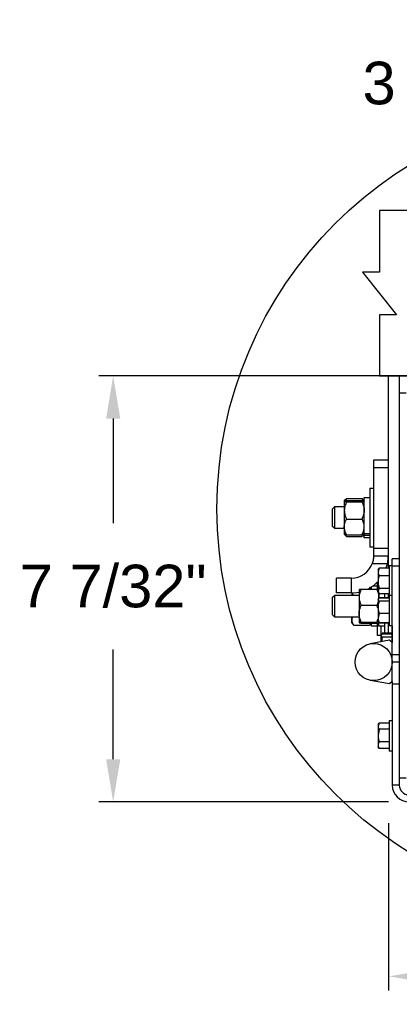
# Model space of a CAD drawing. Header units: inches. Extents: x 170 to 312, y 215 to 248.
# Tile 116 of 256: x 198.418 to 199.252, y 216.474 to 218.639. Entities that reach past the tile are written whole.
import ezdxf

# ---------------------------------------------------------------- set-up
doc = ezdxf.new("R2010")
doc.units = ezdxf.units.IN
doc.header["$LTSCALE"] = 0.25
doc.header["$MEASUREMENT"] = 0
doc.layers.add('ANNOTATIONS', color=1, linetype='Continuous')
doc.layers.add('DETAILS', color=4, linetype='Continuous')
doc.styles.add('ARIAL', font='arial.ttf', dxfattribs={"height": 0.09375})
doc.dimstyles.new('STANDARD$0', dxfattribs={"dimtxt": 0.09375, "dimasz": 0.09375, "dimexe": 0.03125, "dimexo": 0.046875, "dimgap": 0.09, "dimtad": 0, "dimtih": 1, "dimtoh": 1, "dimdec": 4, "dimzin": 0, "dimdsep": 46, "dimtxsty": 'ARIAL', "dimcen": 0.09, "dimadec": 0, "dimazin": 0, "dimtfac": 1, "dimtdec": 4, "dimtofl": 0, "dimtmove": 0, "dimatfit": 1, "dimfxl": 1, "dimtolj": 1, "dimtzin": 0, "dimarcsym": 0})

# ---------------------------------------------------------------- blocks, each defined once
blk = doc.blocks.new('*D261')
at = {"layer": 'ANNOTATIONS', "color": 0, "lineweight": -2, "transparency": 16777216}
for p, q in [((199.7801, 218.3103), (199.7801, 218.5301)), ((200.2553, 218.2659), (200.2553, 218.5301)), ((199.6864, 218.4988), (199.5926, 218.4988)), ((200.349, 218.4988), (200.4428, 218.4988))]:
    blk.add_line(p, q, dxfattribs=at)
at = {"layer": 'ANNOTATIONS', "color": 0, "transparency": 16777216}
for points in [[(199.6864, 218.5145), (199.6864, 218.4832), (199.7801, 218.4988)], [(200.349, 218.5145), (200.349, 218.4832), (200.2553, 218.4988)]]:
    blk.add_solid(points, dxfattribs=at)
at = {"layer": 'defpoints', "color": 0, "transparency": 16777216}
for p in [(200.2553, 218.4988), (199.7801, 218.2635), (200.2553, 218.219)]:
    blk.add_point(p, dxfattribs=at)
at = {"layer": 'ANNOTATIONS', "color": 0, "transparency": 16777216, "insert": (199.3396, 218.4988), "char_height": 0.09375, "attachment_point": 5, "style": 'ARIAL'}
blk.add_mtext('\\A1;3 3/4"', dxfattribs=at)
blk = doc.blocks.new('*D257')
at = {"layer": 'ANNOTATIONS', "color": 0, "lineweight": -2, "transparency": 16777216}
for p, q in [((199.2273, 217.8555), (198.5918, 217.8555)), ((198.623, 217.7618), (198.623, 217.5317)), ((198.623, 217.0131), (198.623, 217.2547)), ((199.2282, 216.9194), (198.5918, 216.9194))]:
    blk.add_line(p, q, dxfattribs=at)
at = {"layer": 'ANNOTATIONS', "color": 0, "transparency": 16777216}
for points in [[(198.6074, 217.7618), (198.6387, 217.7618), (198.623, 217.8555)], [(198.6074, 217.0131), (198.6387, 217.0131), (198.623, 216.9194)]]:
    blk.add_solid(points, dxfattribs=at)
at = {"layer": 'defpoints', "color": 0, "transparency": 16777216}
for p in [(199.2741, 217.8555), (198.623, 216.9194), (199.275, 216.9194)]:
    blk.add_point(p, dxfattribs=at)
at = {"layer": 'ANNOTATIONS', "color": 0, "transparency": 16777216, "insert": (198.623, 217.3932), "char_height": 0.09375, "attachment_point": 5, "style": 'ARIAL'}
blk.add_mtext('\\A1;7 7/32"', dxfattribs=at)
blk = doc.blocks.new('*D258')
at = {"layer": 'ANNOTATIONS', "color": 0, "lineweight": -2, "transparency": 16777216}
for p, q in [((200.2745, 216.9096), (200.2745, 216.5048)), ((199.2282, 216.8725), (199.2282, 216.5048)), ((199.3219, 216.536), (199.5907, 216.536)), ((200.1807, 216.536), (199.8786, 216.536))]:
    blk.add_line(p, q, dxfattribs=at)
at = {"layer": 'ANNOTATIONS', "color": 0, "transparency": 16777216}
for points in [[(199.3219, 216.5516), (199.3219, 216.5204), (199.2282, 216.536)], [(200.1807, 216.5516), (200.1807, 216.5204), (200.2745, 216.536)]]:
    blk.add_solid(points, dxfattribs=at)
at = {"layer": 'defpoints', "color": 0, "transparency": 16777216}
for p in [(200.2745, 216.9565), (199.2282, 216.9194), (199.2282, 216.536)]:
    blk.add_point(p, dxfattribs=at)
at = {"layer": 'ANNOTATIONS', "color": 0, "transparency": 16777216, "insert": (199.7346, 216.536), "char_height": 0.09375, "attachment_point": 5, "style": 'ARIAL'}
blk.add_mtext('\\A1;8"', dxfattribs=at)

msp = doc.modelspace()

# ---------------------------------------------------------------- linework, layer by layer
at = {"layer": 'DETAILS'}
for p, q in [((200.25527, 218.21903), (199.20805, 218.21903)), ((199.20805, 218.21903), (199.20805, 218.08407)), ((199.20805, 218.08407), (199.17059, 218.08407)), ((199.17059, 218.08407), (199.24552, 217.9902)), ((199.24552, 217.9902), (199.20805, 217.9902)), ((199.20805, 217.9902), (199.20805, 217.85524)), ((200.25527, 217.85524), (199.20805, 217.85524)), ((199.22725, 217.85552), (199.22725, 217.43293)), ((200.23647, 217.85552), (199.22725, 217.85552)), ((199.25157, 217.85552), (199.25157, 216.95647)), ((199.25157, 217.81844), (199.267, 217.81844)), ((199.19483, 217.67064), (199.19483, 217.45988)), ((199.22725, 217.67064), (199.19483, 217.67064)), ((199.19483, 217.65443), (199.22725, 217.65443)), ((199.18667, 217.60914), (199.19483, 217.60914)), ((199.18667, 217.60914), (199.18667, 217.47946)), ((199.13564, 217.58622), (199.13285, 217.5816)), ((199.13564, 217.58622), (199.13398, 217.5844)), ((199.13564, 217.58622), (199.16961, 217.58622)), ((199.16961, 217.58622), (199.1724, 217.5816)), ((199.16961, 217.58622), (199.17127, 217.5844)), ((199.17448, 217.58858), (199.18667, 217.58858)), ((199.17448, 217.50001), (199.17448, 217.58858)), ((199.10497, 217.56378), (199.1098, 217.56861)), ((199.10497, 217.52481), (199.10497, 217.56378)), ((199.1098, 217.56861), (199.13077, 217.56861)), ((199.1098, 217.51998), (199.1098, 217.56861)), ((199.13077, 217.58074), (199.13404, 217.58452)), ((199.13077, 217.58064), (199.13077, 217.50792)), ((199.13564, 217.5822), (199.16961, 217.5822)), ((199.13564, 217.57907), (199.16961, 217.57907)), ((199.17121, 217.58452), (199.17448, 217.58074)), ((199.1098, 217.51998), (199.10497, 217.52481)), ((199.13564, 217.54117), (199.16961, 217.54117)), ((199.13077, 217.51998), (199.1098, 217.51998)), ((199.13404, 217.50408), (199.13077, 217.50786)), ((199.13564, 217.5064), (199.16961, 217.5064)), ((199.13564, 217.50238), (199.16961, 217.50238)), ((199.17448, 217.50786), (199.17121, 217.50408)), ((199.18667, 217.50849), (199.17448, 217.50849)), ((199.18667, 217.50485), (199.17448, 217.50485)), ((199.18667, 217.50001), (199.17448, 217.50001)), ((199.19483, 217.47946), (199.18667, 217.47946)), ((199.22725, 217.47609), (199.19483, 217.47609)), ((199.19483, 217.45988), (199.22725, 217.45988)), ((199.19205, 217.44367), (199.22562, 217.44367)), ((199.22264, 217.43293), (199.22562, 217.44367)), ((199.22965, 217.43871), (199.23614, 217.43871)), ((199.22965, 217.43871), (199.22965, 217.30644)), ((199.23614, 217.18392), (199.23614, 217.45362)), ((199.25157, 217.45362), (199.23614, 217.45362)), ((199.25157, 217.43742), (199.23614, 217.43742)), ((199.20719, 217.43293), (199.20501, 217.42475)), ((199.20501, 217.42931), (199.20646, 217.43182)), ((199.20501, 217.42931), (199.20501, 217.38068)), ((199.20668, 217.43169), (199.20719, 217.43293)), ((199.22965, 217.43293), (199.20719, 217.43293)), ((199.22965, 217.41656), (199.20719, 217.41656)), ((199.11375, 217.37883), (199.11375, 217.41125)), ((199.14621, 217.41125), (199.11375, 217.41125)), ((199.14621, 217.37883), (199.14621, 217.41125)), ((199.19069, 217.38712), (199.19069, 217.39213)), ((199.19351, 217.39407), (199.20287, 217.39407)), ((199.20287, 217.40193), (199.20287, 217.38751)), ((199.10497, 217.36927), (199.1098, 217.3741)), ((199.10497, 217.3303), (199.10497, 217.36927)), ((199.1098, 217.3741), (199.16319, 217.3741)), ((199.1098, 217.32547), (199.1098, 217.3741)), ((199.14621, 217.37883), (199.11375, 217.37883)), ((199.14698, 217.37883), (199.14698, 217.3741)), ((199.14784, 217.37907), (199.15, 217.3741)), ((199.16319, 217.38619), (199.16319, 217.31338)), ((199.16806, 217.38712), (199.20203, 217.38712)), ((199.18737, 217.39006), (199.18991, 217.38712)), ((199.20203, 217.38712), (199.2047, 217.38061)), ((199.20719, 217.38862), (199.20501, 217.38284)), ((199.20646, 217.37818), (199.20501, 217.38068)), ((199.20689, 217.36938), (199.20664, 217.36729)), ((199.20689, 217.36773), (199.20689, 217.37788)), ((199.22965, 217.38862), (199.20719, 217.38862)), ((199.22965, 217.37706), (199.20719, 217.37706)), ((199.21908, 217.37706), (199.21908, 217.36823)), ((199.22725, 217.37706), (199.22725, 217.36823)), ((199.22965, 217.37387), (199.23614, 217.37387)), ((199.16806, 217.35164), (199.20203, 217.35164)), ((199.20501, 217.36447), (199.20627, 217.36665)), ((199.20596, 217.36523), (199.20501, 217.36374)), ((199.20501, 217.36447), (199.20501, 217.31584)), ((199.20719, 217.36716), (199.20692, 217.36673)), ((199.22965, 217.36823), (199.20719, 217.36823)), ((199.22965, 217.36799), (199.20719, 217.36799)), ((199.22965, 217.36716), (199.20719, 217.36716)), ((199.22965, 217.36032), (199.20719, 217.36032)), ((199.1098, 217.32547), (199.10497, 217.3303)), ((199.16319, 217.32547), (199.1098, 217.32547)), ((199.14698, 217.31334), (199.14698, 217.32547)), ((199.20719, 217.33332), (199.20501, 217.32324)), ((199.22965, 217.33332), (199.20719, 217.33332)), ((199.15146, 217.30816), (199.14698, 217.31334)), ((199.15136, 217.3083), (199.15185, 217.30771)), ((199.15185, 217.30771), (199.18582, 217.30771)), ((199.16806, 217.31431), (199.20203, 217.31431)), ((199.16806, 217.31245), (199.20203, 217.31245)), ((199.18631, 217.3083), (199.18582, 217.30771)), ((199.18991, 217.31245), (199.18621, 217.30816)), ((199.19069, 217.3055), (199.19069, 217.31245)), ((199.20287, 217.3055), (199.19069, 217.3055)), ((199.20203, 217.31431), (199.20547, 217.31387)), ((199.20287, 217.3123), (199.20287, 217.28494)), ((199.20627, 217.31367), (199.20501, 217.31584)), ((199.20719, 217.31315), (199.20596, 217.31509)), ((199.20719, 217.31233), (199.20657, 217.31384)), ((199.20689, 217.3055), (199.20689, 217.31259)), ((199.21908, 217.3055), (199.20689, 217.3055)), ((199.22965, 217.31315), (199.20719, 217.31315)), ((199.22965, 217.31233), (199.20719, 217.31233)), ((199.22965, 217.31208), (199.20719, 217.31208)), ((199.21104, 217.3055), (199.21104, 217.28494)), ((199.21908, 217.31208), (199.21908, 217.28998)), ((199.22725, 217.31208), (199.22725, 217.28998)), ((199.23614, 217.30644), (199.22965, 217.30644)), ((199.23601, 217.30644), (199.23601, 217.26957)), ((199.21104, 217.28494), (199.20287, 217.28494)), ((199.21163, 217.28559), (199.21198, 217.28621)), ((199.21163, 217.27126), (199.21163, 217.28499)), ((199.21355, 217.28893), (199.21414, 217.28994)), ((199.21416, 217.28998), (199.21373, 217.28862)), ((199.23601, 217.28998), (199.21416, 217.28998)), ((199.23601, 217.28835), (199.21416, 217.28835)), ((199.22991, 217.27464), (199.18785, 217.26686)), ((199.21416, 217.28163), (199.2125, 217.27142)), ((199.23601, 217.28163), (199.21416, 217.28163)), ((199.23614, 217.26946), (199.22991, 217.27464)), ((199.25157, 217.2429), (199.23614, 217.2429)), ((199.25157, 217.22669), (199.23614, 217.22669)), ((199.22991, 217.17874), (199.18785, 217.18652)), ((199.23614, 217.18392), (199.22991, 217.17874)), ((199.23601, 217.18381), (199.23601, 217.17874)), ((199.23614, 217.17874), (199.25157, 217.17874)), ((199.23614, 217.17874), (199.23614, 216.95647)), ((199.20719, 217.09256), (199.20501, 217.08589)), ((199.20501, 217.08881), (199.20715, 217.0925)), ((199.20501, 217.08881), (199.20501, 217.04018)), ((199.22071, 217.09257), (199.20719, 217.09257)), ((199.22965, 217.09256), (199.20719, 217.09256)), ((199.22965, 217.09821), (199.23614, 217.09821)), ((199.22965, 217.09821), (199.22965, 217.03078)), ((199.20719, 217.07923), (199.20501, 217.0652)), ((199.22965, 217.07923), (199.20719, 217.07923)), ((199.22965, 217.05116), (199.20719, 217.05116)), ((199.20696, 217.03681), (199.20501, 217.04018)), ((199.20719, 217.03643), (199.20705, 217.03686)), ((199.22965, 217.03643), (199.20719, 217.03643)), ((199.22071, 217.03642), (199.20719, 217.03642)), ((199.23614, 217.03078), (199.22965, 217.03078)), ((199.267, 216.9719), (199.25157, 216.9719)), ((199.25157, 216.95647), (199.23614, 216.95647))]:
    msp.add_line(p, q, dxfattribs=at)
at = {"layer": 'DETAILS', "flags": 128}
msp.add_lwpolyline([(199.14621, 217.37883), (199.15849, 217.37977), (199.16319, 217.38063)], dxfattribs=at)
at = {"layer": 'DETAILS'}
for centre, radius in [((199.7376, 217.56373), 0.88662), ((199.19529, 217.22669), 0.04085)]:
    msp.add_circle(centre, radius, dxfattribs=at)
for centre, radius, start, end in [((199.14621, 217.45988), 0.04863, 270, 340.52878), ((199.14621, 217.45988), 0.08105, 296.13582, 316.51878), ((199.27322, 216.95647), 0.03709, 180, 270), ((199.27322, 216.95647), 0.02166, 180, 270)]:
    msp.add_arc(centre, radius, start, end, dxfattribs=at)
for points, knots in [([(199.13564, 217.5822), (199.13436, 217.58196), (199.13176, 217.58146), (199.13078, 217.58092), (199.13077, 217.58064), (199.13077, 217.58064)], [0, 0, 0, 0, 0.4839977, 0.9856214, 1, 1, 1, 1]), ([(199.13077, 217.58064), (199.13096, 217.58042), (199.13133, 217.57997), (199.13351, 217.57945), (199.13516, 217.57916), (199.13564, 217.57907)], [0, 0, 0, 0, 0.4057211, 0.8260994, 1, 1, 1, 1]), ([(199.13564, 217.57907), (199.13436, 217.57613), (199.13176, 217.57013), (199.13078, 217.56358), (199.13077, 217.56022), (199.13077, 217.56012)], [0, 0, 0, 0, 0.4839977, 0.9856214, 1, 1, 1, 1]), ([(199.16961, 217.5822), (199.17089, 217.58196), (199.17349, 217.58146), (199.17447, 217.58092), (199.17448, 217.58064), (199.17448, 217.58064)], [0, 0, 0, 0, 0.4839977, 0.9856214, 1, 1, 1, 1]), ([(199.17448, 217.58064), (199.17429, 217.58042), (199.17392, 217.57997), (199.17174, 217.57945), (199.17009, 217.57916), (199.16961, 217.57907)], [0, 0, 0, 0, 0.4057211, 0.8260994, 1, 1, 1, 1]), ([(199.16961, 217.57907), (199.17089, 217.57613), (199.17349, 217.57013), (199.17447, 217.56358), (199.17448, 217.56022), (199.17448, 217.56012)], [0, 0, 0, 0, 0.4839977, 0.9856214, 1, 1, 1, 1]), ([(199.13077, 217.56012), (199.13096, 217.55747), (199.13133, 217.55208), (199.13351, 217.5458), (199.13516, 217.54222), (199.13564, 217.54117)], [0, 0, 0, 0, 0.4057211, 0.8260994, 1, 1, 1, 1]), ([(199.17448, 217.56012), (199.17429, 217.55747), (199.17392, 217.55208), (199.17174, 217.5458), (199.17009, 217.54222), (199.16961, 217.54117)], [0, 0, 0, 0, 0.4057211, 0.8260994, 1, 1, 1, 1]), ([(199.13077, 217.52378), (199.13078, 217.52418), (199.13084, 217.52903), (199.13254, 217.53499), (199.13512, 217.54014), (199.13564, 217.54117)], [0, 0, 0, 0, 0.06604494, 0.81290155, 1, 1, 1, 1]), ([(199.13564, 217.5064), (199.1349, 217.50787), (199.13211, 217.51339), (199.13134, 217.51939), (199.13077, 217.52378)], [0, 0, 0, 0, 0.26615681, 1, 1, 1, 1]), ([(199.17448, 217.52378), (199.17447, 217.52418), (199.17441, 217.52903), (199.17271, 217.53499), (199.17013, 217.54014), (199.16961, 217.54117)], [0, 0, 0, 0, 0.06604494, 0.81290155, 1, 1, 1, 1]), ([(199.16961, 217.5064), (199.17035, 217.50787), (199.17314, 217.51339), (199.17391, 217.51939), (199.17448, 217.52378)], [0, 0, 0, 0, 0.26615681, 1, 1, 1, 1]), ([(199.13564, 217.5064), (199.13436, 217.50664), (199.13176, 217.50713), (199.13078, 217.50767), (199.13077, 217.50795), (199.13077, 217.50796)], [0, 0, 0, 0, 0.4839977, 0.9856214, 1, 1, 1, 1]), ([(199.1326, 217.50705), (199.13298, 217.50601), (199.13356, 217.50439), (199.13509, 217.5029), (199.13564, 217.50238)], [0, 0, 0, 0, 0.6467388, 1, 1, 1, 1]), ([(199.16961, 217.5064), (199.17089, 217.50664), (199.17349, 217.50713), (199.17447, 217.50767), (199.17448, 217.50795), (199.17448, 217.50796)], [0, 0, 0, 0, 0.4839977, 0.9856214, 1, 1, 1, 1]), ([(199.17265, 217.50705), (199.17227, 217.50601), (199.17169, 217.50439), (199.17016, 217.5029), (199.16961, 217.50238)], [0, 0, 0, 0, 0.6467388, 1, 1, 1, 1]), ([(199.19483, 217.45988), (199.19484, 217.4597), (199.19484, 217.45934), (199.19476, 217.45656), (199.19434, 217.4525), (199.19344, 217.44793), (199.19247, 217.44496), (199.19205, 217.44367)], [0, 0, 0, 0, 0.2120049, 0.4240355, 0.6350201, 0.8420438, 1, 1, 1, 1]), ([(199.22562, 217.44367), (199.22594, 217.44546), (199.2266, 217.44904), (199.22707, 217.45388), (199.22724, 217.45756), (199.22725, 217.45958), (199.22725, 217.45979), (199.22725, 217.45988)], [0, 0, 0, 0, 0.2134815, 0.4270844, 0.6384906, 0.8508225, 1, 1, 1, 1]), ([(199.20501, 217.42475), (199.20502, 217.42455), (199.20505, 217.42179), (199.20616, 217.41908), (199.20719, 217.41656)], [0, 0, 0, 0, 0.0701975, 1, 1, 1, 1]), ([(199.20719, 217.41656), (199.20633, 217.41319), (199.20517, 217.40859), (199.20505, 217.40386), (199.20501, 217.40259)], [0, 0, 0, 0, 0.7313694, 1, 1, 1, 1]), ([(199.18629, 217.39126), (199.1869, 217.3906), (199.18812, 217.38928), (199.1885, 217.38784), (199.18869, 217.38712)], [0, 0, 0, 0, 0.49876524, 1, 1, 1, 1]), ([(199.20501, 217.40259), (199.20526, 217.39908), (199.20559, 217.39435), (199.20686, 217.3898), (199.20719, 217.38862)], [0, 0, 0, 0, 0.7424524, 1, 1, 1, 1]), ([(199.16806, 217.38712), (199.16678, 217.38436), (199.16418, 217.37875), (199.1632, 217.37262), (199.16319, 217.36947), (199.16319, 217.36938)], [0, 0, 0, 0, 0.4839977, 0.9856214, 1, 1, 1, 1]), ([(199.16319, 217.38619), (199.16338, 217.38632), (199.16375, 217.38658), (199.16593, 217.38689), (199.16758, 217.38706), (199.16806, 217.38712)], [0, 0, 0, 0, 0.4057211, 0.8260994, 1, 1, 1, 1]), ([(199.16319, 217.36938), (199.16338, 217.3669), (199.16375, 217.36185), (199.16593, 217.35597), (199.16758, 217.35262), (199.16806, 217.35164)], [0, 0, 0, 0, 0.4057211, 0.8260994, 1, 1, 1, 1]), ([(199.20501, 217.38672), (199.20454, 217.3868), (199.20376, 217.38694), (199.20253, 217.38707), (199.20203, 217.38712)], [0, 0, 0, 0, 0.5978056, 1, 1, 1, 1]), ([(199.20501, 217.38284), (199.20502, 217.3827), (199.20503, 217.38117), (199.2059, 217.37967), (199.20668, 217.3783)], [0, 0, 0, 0, 0.0895206, 1, 1, 1, 1]), ([(199.2051, 217.37964), (199.20522, 217.37934), (199.20657, 217.37616), (199.20688, 217.37262), (199.20689, 217.36947), (199.20689, 217.36938)], [0, 0, 0, 0, 0.0914469, 0.9746828, 1, 1, 1, 1]), ([(199.16319, 217.33298), (199.1632, 217.3334), (199.16326, 217.33861), (199.16496, 217.34501), (199.16754, 217.35054), (199.16806, 217.35164)], [0, 0, 0, 0, 0.0660449, 0.8129016, 1, 1, 1, 1]), ([(199.20501, 217.35914), (199.20454, 217.35761), (199.20376, 217.35505), (199.20253, 217.35262), (199.20203, 217.35164)], [0, 0, 0, 0, 0.5978056, 1, 1, 1, 1]), ([(199.20418, 217.34562), (199.204, 217.34652), (199.2036, 217.34862), (199.2026, 217.35055), (199.20203, 217.35164)], [0, 0, 0, 0, 0.4327073, 1, 1, 1, 1]), ([(199.20501, 217.36374), (199.20502, 217.36366), (199.20505, 217.3625), (199.20616, 217.36137), (199.20719, 217.36032)], [0, 0, 0, 0, 0.0701975, 1, 1, 1, 1]), ([(199.20719, 217.36032), (199.20633, 217.35706), (199.20517, 217.35261), (199.20505, 217.34804), (199.20501, 217.34682)], [0, 0, 0, 0, 0.73136936, 1, 1, 1, 1]), ([(199.14918, 217.32547), (199.14891, 217.32509), (199.14741, 217.32294), (199.14699, 217.32056), (199.14698, 217.31863), (199.14698, 217.31858)], [0, 0, 0, 0, 0.1740477, 0.9769845, 1, 1, 1, 1]), ([(199.16806, 217.31431), (199.16731, 217.31589), (199.16453, 217.32182), (199.16376, 217.32826), (199.16319, 217.33298)], [0, 0, 0, 0, 0.2661568, 1, 1, 1, 1]), ([(199.20501, 217.34682), (199.20526, 217.34342), (199.20559, 217.33885), (199.20686, 217.33445), (199.20719, 217.33332)], [0, 0, 0, 0, 0.7424524, 1, 1, 1, 1]), ([(199.14698, 217.31858), (199.14717, 217.31706), (199.14754, 217.31397), (199.14972, 217.31037), (199.15137, 217.30831), (199.15185, 217.30771)], [0, 0, 0, 0, 0.4057211, 0.8260994, 1, 1, 1, 1]), ([(199.16806, 217.31431), (199.16678, 217.31416), (199.16418, 217.31387), (199.1632, 217.31355), (199.16319, 217.31338), (199.16319, 217.31338)], [0, 0, 0, 0, 0.4839977, 0.9856214, 1, 1, 1, 1]), ([(199.16319, 217.31338), (199.16338, 217.31325), (199.16375, 217.31298), (199.16593, 217.31267), (199.16758, 217.3125), (199.16806, 217.31245)], [0, 0, 0, 0, 0.4057211, 0.8260994, 1, 1, 1, 1]), ([(199.18888, 217.31245), (199.18839, 217.31146), (199.18758, 217.30985), (199.18632, 217.30831), (199.18582, 217.30771)], [0, 0, 0, 0, 0.6095949, 1, 1, 1, 1]), ([(199.20203, 217.31431), (199.20285, 217.31587), (199.20401, 217.31807), (199.20441, 217.32046), (199.20453, 217.32116)], [0, 0, 0, 0, 0.7078474, 1, 1, 1, 1]), ([(199.20603, 217.313), (199.20602, 217.313), (199.20571, 217.31286), (199.20412, 217.31267), (199.2025, 217.3125), (199.20203, 217.31245)], [0, 0, 0, 0, 0.0203811, 0.7133394, 1, 1, 1, 1]), ([(199.20501, 217.32324), (199.20502, 217.323), (199.20505, 217.31959), (199.20616, 217.31626), (199.20719, 217.31315)], [0, 0, 0, 0, 0.0701975, 1, 1, 1, 1]), ([(199.21416, 217.28835), (199.21362, 217.28792), (199.21252, 217.28707), (199.21174, 217.28594), (199.21166, 217.28525), (199.21163, 217.28499)], [0, 0, 0, 0, 0.3853736, 0.7745042, 1, 1, 1, 1]), ([(199.21163, 217.28499), (199.21172, 217.28454), (199.21189, 217.28363), (199.21298, 217.28252), (199.21387, 217.28185), (199.21416, 217.28163)], [0, 0, 0, 0, 0.3955096, 0.7970916, 1, 1, 1, 1]), ([(199.20501, 217.08589), (199.20502, 217.08573), (199.20505, 217.08348), (199.20616, 217.08128), (199.20719, 217.07923)], [0, 0, 0, 0, 0.0701975, 1, 1, 1, 1]), ([(199.20501, 217.0652), (199.20502, 217.06486), (199.20505, 217.06012), (199.20616, 217.05548), (199.20719, 217.05116)], [0, 0, 0, 0, 0.0701975, 1, 1, 1, 1]), ([(199.20719, 217.05116), (199.20686, 217.05055), (199.20559, 217.04814), (199.20526, 217.04565), (199.20501, 217.0438)], [0, 0, 0, 0, 0.25754762, 1, 1, 1, 1]), ([(199.20501, 217.0438), (199.20505, 217.04313), (199.20517, 217.04063), (199.20633, 217.0382), (199.20719, 217.03643)], [0, 0, 0, 0, 0.2686306, 1, 1, 1, 1])]:
    msp.add_open_spline(points, degree=3, knots=knots, dxfattribs=at)

# ---------------------------------------------------------------- dimensions: what is measured, and where the dimension line sits
at = {"layer": 'ANNOTATIONS'}
for base, p1, p2, text, picture, middle in [((200.25527, 218.49884), (199.78014, 218.26345), (200.25527, 218.21903), '3 3/4"', '*D261', (199.33957, 218.49884)), ((199.22816, 216.536), (200.27446, 216.95647), (199.22816, 216.91938), '8"', '*D258', (199.73462, 216.536))]:
    dim = msp.add_linear_dim(base=base, p1=p1, p2=p2, text=text, dimstyle='STANDARD$0', dxfattribs=at)
    dim.commit()
    dim.dimension.update_dxf_attribs({"geometry": picture, "text_midpoint": middle, "dimtype": 160})
dim = msp.add_linear_dim(base=(198.62304, 216.91938), p1=(199.27413, 217.85552), p2=(199.27503, 216.91938), angle=90, text='7 7/32"', dimstyle='STANDARD$0', dxfattribs=at)
dim.commit()
dim.dimension.update_dxf_attribs({"geometry": '*D257', "text_midpoint": (198.62304, 217.39319), "dimtype": 160})

doc.saveas('drawing.dxf')
